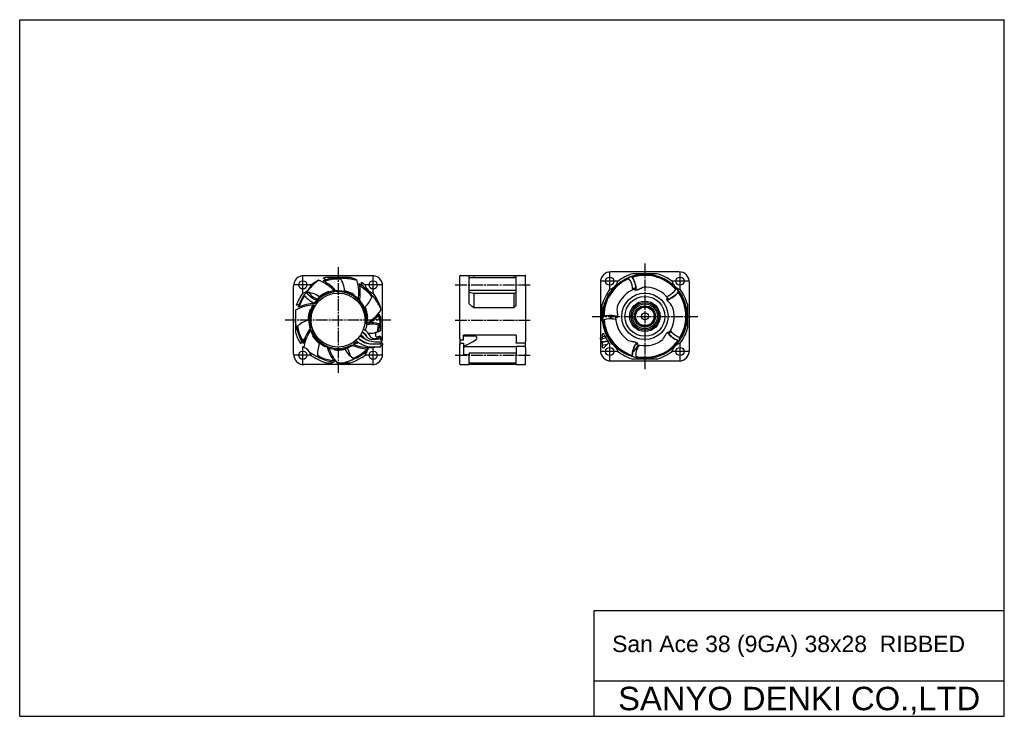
# Model space of a CAD drawing. Header units: millimetres. Extents: x 0 to 420, y 0 to 297.
import ezdxf
from ezdxf.enums import TextEntityAlignment as Align

# ---------------------------------------------------------------- set-up
doc = ezdxf.new("R2010")
doc.units = ezdxf.units.MM
doc.linetypes.add('CENTER', pattern=[27, 20, -2, 3, -2])
doc.linetypes.add('HS', pattern=[0])
doc.styles.get("Standard").update_dxf_attribs({"font": 'arial.ttf'})

msp = doc.modelspace()

# ---------------------------------------------------------------- linework, layer by layer
at = {"color": 7, "linetype": 'HS'}
for p, q in [((0, 297), (420, 297)), ((0, 0), (0, 297)), ((420, 0), (420, 297)), ((245, 45), (420, 45)), ((245, 0), (245, 45)), ((245, 15), (420, 15)), ((0, 0), (420, 0))]:
    msp.add_line(p, q, dxfattribs=at)
at = {"color": 7, "linetype": 'CENTER', "ltscale": 0.25}
for p, q in [((135.8, 191.4), (135.8, 146.4)), ((266.7, 192.98), (266.7, 147.98)), ((185.79, 183.9), (217.79, 183.9)), ((158.3, 168.9), (113.3, 168.9)), ((185.79, 168.9), (217.79, 168.9)), ((244.2, 170.48), (289.2, 170.48)), ((185.79, 153.9), (217.79, 153.9))]:
    msp.add_line(p, q, dxfattribs=at)
at = {"color": 7, "linetype": 'CENTER'}
for p, q in [((251.7, 181.73), (251.7, 189.23)), ((281.7, 181.73), (281.7, 189.23)), ((120.8, 180.15), (120.8, 187.65)), ((150.8, 180.15), (150.8, 187.65)), ((255.45, 185.48), (247.95, 185.48)), ((285.45, 185.48), (277.95, 185.48)), ((124.55, 183.9), (117.05, 183.9)), ((154.55, 183.9), (147.05, 183.9)), ((120.8, 150.15), (120.8, 157.65)), ((150.8, 150.15), (150.8, 157.65)), ((255.45, 155.48), (247.95, 155.48)), ((251.7, 151.73), (251.7, 159.23)), ((285.45, 155.48), (277.95, 155.48)), ((281.7, 151.73), (281.7, 159.23)), ((124.55, 153.9), (117.05, 153.9)), ((154.55, 153.9), (147.05, 153.9))]:
    msp.add_line(p, q, dxfattribs=at)
at = {"color": 7}
for p, q in [((281.2, 189.48), (252.2, 189.48)), ((121.3, 187.9), (150.3, 187.9)), ((140.9, 187.1), (130.71, 187.1)), ((130.84, 187.1), (130.83, 187.1)), ((140.77, 187.1), (140.77, 187.1)), ((187.79, 183.4), (187.79, 187.7)), ((187.99, 187.9), (191.79, 187.9)), ((191.79, 183.4), (191.79, 187.9)), ((191.79, 187.9), (193.79, 187.9)), ((191.79, 187.1), (211.79, 187.1)), ((193.79, 187.9), (210.79, 187.9)), ((193.79, 187.9), (193.79, 187.1)), ((210.79, 187.9), (211.79, 187.9)), ((210.79, 187.9), (210.79, 187.1)), ((211.79, 183.4), (211.79, 187.9)), ((211.79, 187.9), (215.59, 187.9)), ((215.79, 183.4), (215.79, 187.7)), ((247.7, 184.98), (247.7, 161.28)), ((256.44, 185.16), (256.45, 185.21)), ((261.29, 187.12), (261.26, 187.12)), ((271.79, 188.68), (261.6, 188.68)), ((265.57, 188.39), (265.72, 188.4)), ((271.78, 187.65), (271.82, 187.67)), ((285.7, 155.98), (285.7, 184.98)), ((116.8, 154.4), (116.8, 183.4)), ((124.2, 183.78), (124.2, 183.78)), ((147.4, 183.78), (147.4, 183.78)), ((154.8, 161), (154.8, 183.4)), ((187.79, 161), (187.79, 183.4)), ((191.79, 175.76), (191.79, 183.4)), ((191.79, 181.64), (211.79, 181.64)), ((191.79, 180.74), (193.79, 180.38)), ((211.79, 175.14), (211.79, 183.4)), ((215.79, 183.4), (215.79, 159.7)), ((251.99, 180.76), (252.08, 180.89)), ((279.99, 182.53), (280.09, 182.42)), ((280.85, 180.77), (280.84, 180.79)), ((120.93, 180.5), (120.92, 180.5)), ((122.79, 180.53), (122.63, 180.35)), ((150.68, 180.5), (150.68, 180.5)), ((193.79, 180.38), (210.79, 180.38)), ((193.79, 180.38), (193.79, 174.1)), ((210.79, 180.38), (211.79, 180.6)), ((210.79, 180.38), (210.79, 174.1)), ((283.29, 177.21), (283.33, 177.19)), ((117.6, 173.07), (117.6, 163.8)), ((154, 173.02), (154, 173.99)), ((154, 173.22), (154, 173.86)), ((210.79, 174.1), (193.79, 174.1)), ((248.5, 168.57), (248.5, 175.58)), ((284.9, 175.58), (284.9, 165.39)), ((123.3, 168.9), (123.7, 168.9)), ((154, 164.39), (154, 170.41)), ((248.83, 171.62), (248.79, 171.66)), ((249.2, 170.48), (249.2, 170.46)), ((117.6, 163.93), (117.6, 163.93)), ((146.15, 163.89), (146.62, 163.59)), ((146.65, 165.09), (147.32, 164.66)), ((148.15, 167.01), (147.22, 167.54)), ((148.15, 167.01), (148.16, 167.01)), ((148.21, 163.8), (149.55, 161.91)), ((153.16, 167.14), (153.18, 167.38)), ((249.49, 165.4), (249.45, 165.54)), ((284.4, 167.6), (284.38, 167.45)), ((120.72, 160.12), (120.84, 159.91)), ((142.75, 159.73), (143.31, 159.41)), ((144.38, 161.23), (146.61, 159.78)), ((145.18, 162.24), (146.76, 161.21)), ((147.17, 163.06), (147.74, 162.25)), ((150.15, 160.66), (154.1, 160.93)), ((151.38, 161.08), (154.1, 161.48)), ((151.8, 163.59), (151.8, 163.18)), ((151.8, 163.18), (151.8, 162.17)), ((153.14, 159.59), (154.1, 159.62)), ((154.1, 161.52), (154.1, 161)), ((154.1, 160.3), (154.1, 161)), ((154.6, 160.3), (154.1, 160.3)), ((154.8, 160.5), (154.8, 161)), ((187.79, 161), (187.79, 159.41)), ((189.29, 160.3), (188.49, 160.3)), ((210.79, 162.43), (189.29, 162.43)), ((189.29, 160.3), (189.29, 162.43)), ((194.38, 162.02), (189.29, 162.02)), ((211.79, 162.43), (210.79, 162.43)), ((211.79, 162.43), (211.79, 159.2)), ((215.79, 158.01), (215.79, 159.7)), ((247.7, 160.78), (247.7, 161.28)), ((247.7, 160.78), (247.7, 160.73)), ((247.7, 160.78), (247.7, 159.18)), ((247.9, 160.58), (248.4, 160.58)), ((248.4, 162.52), (248.4, 161.28)), ((249.77, 161.85), (248.4, 161.95)), ((248.4, 160.58), (248.4, 161.28)), ((250.16, 161.13), (248.4, 160.84)), ((250.87, 159.96), (248.4, 159.56)), ((250.99, 159.78), (248.4, 159.36)), ((249.78, 161.83), (248.41, 161.83)), ((280.85, 160.2), (280.87, 160.22)), ((282.3, 161.71), (282.32, 161.66)), ((143.69, 159.2), (143.31, 159.41)), ((143.69, 159.2), (143.96, 159.04)), ((150.4, 158.73), (153.57, 158.73)), ((150.4, 157.45), (153.57, 157.45)), ((151.45, 157.35), (151.43, 157.37)), ((153.6, 157.35), (151.45, 157.35)), ((152.2, 159.6), (154.1, 159.58)), ((152.2, 159.6), (154.1, 159.58)), ((154.1, 159.1), (154.1, 158.4)), ((154.6, 159.1), (154.1, 159.1)), ((154.1, 158.4), (154.1, 157.85)), ((154.8, 158.9), (154.8, 158.4)), ((154.8, 154.4), (154.8, 158.4)), ((187.79, 159.41), (187.79, 158.64)), ((187.79, 158.4), (187.79, 158.64)), ((187.79, 154.4), (187.79, 158.4)), ((188.49, 159.1), (189.29, 159.1)), ((189.29, 159.1), (189.29, 158.9)), ((189.29, 158.9), (189.29, 154.4)), ((189.29, 157.67), (211.79, 157.67)), ((211.79, 159), (211.79, 159.2)), ((215.09, 159), (211.79, 159)), ((211.79, 157.8), (215.09, 157.8)), ((211.79, 157.8), (211.79, 157.6)), ((211.79, 157.6), (211.79, 154.4)), ((215.79, 157.37), (215.79, 158.01)), ((215.79, 157.1), (215.79, 157.37)), ((215.79, 157.1), (215.79, 154.4)), ((247.7, 159.18), (247.7, 158.68)), ((247.7, 158.68), (247.7, 155.98)), ((247.9, 159.38), (248.4, 159.38)), ((248.4, 159.38), (248.4, 158.68)), ((248.4, 158.68), (248.4, 157.49)), ((250.54, 158.43), (248.4, 158.08)), ((249.25, 157.14), (251.07, 158.96)), ((254.67, 157.22), (254.62, 157.22)), ((124.2, 154.02), (124.2, 154.02)), ((147.4, 154.02), (147.4, 154.02)), ((187.79, 150.1), (187.79, 154.4)), ((189.29, 154.4), (189.29, 154.02)), ((191.79, 154.02), (189.29, 154.02)), ((191.79, 154.99), (211.79, 154.99)), ((191.79, 154.99), (191.79, 154.02)), ((191.79, 149.9), (191.79, 154.02)), ((211.79, 149.9), (211.79, 154.4)), ((215.79, 150.1), (215.79, 154.4)), ((252.2, 151.48), (281.2, 151.48)), ((259.94, 153.86), (259.81, 153.92)), ((261.29, 153.84), (261.31, 153.83)), ((271.79, 152.28), (261.6, 152.28)), ((269.56, 152.81), (269.53, 152.77)), ((275.48, 154.84), (275.35, 154.77)), ((150.3, 149.9), (121.3, 149.9)), ((130.71, 150.7), (133.31, 150.7)), ((130.83, 150.7), (130.84, 150.7)), ((135.36, 150.7), (140.9, 150.7)), ((140.77, 150.7), (140.77, 150.7)), ((187.99, 149.9), (191.79, 149.9)), ((191.79, 150.7), (211.79, 150.7)), ((193.79, 149.9), (191.79, 149.9)), ((193.79, 150.7), (193.79, 149.9)), ((210.79, 149.9), (193.79, 149.9)), ((210.79, 150.7), (210.79, 149.9)), ((211.79, 149.9), (210.79, 149.9)), ((211.79, 149.9), (215.59, 149.9))]:
    msp.add_line(p, q, dxfattribs=at)
for points in [[(122.41, 180.83), (122.64, 181.16), (122.98, 181.59), (123.34, 182.01), (123.7, 182.4), (124.06, 182.78), (124.41, 183.13), (124.74, 183.45), (125.06, 183.76), (125.37, 184.04), (125.67, 184.31), (125.96, 184.57), (126.23, 184.8), (126.49, 185.02), (126.73, 185.23), (126.95, 185.42), (127.16, 185.6), (127.34, 185.76)], [(127.34, 185.76), (127.34, 185.8)], [(137.05, 186.34), (137.04, 186.34), (135.95, 186.38), (134.87, 186.36), (133.81, 186.27), (132.77, 186.11), (131.75, 185.9), (130.75, 185.63), (129.94, 185.35)], [(136.78, 186.81), (137.18, 186.84), (137.73, 186.83), (138.28, 186.81), (138.82, 186.78), (139.33, 186.73), (139.82, 186.68), (140.28, 186.62), (140.72, 186.56), (141.14, 186.5), (141.53, 186.43), (141.91, 186.36), (142.27, 186.3), (142.6, 186.23), (142.91, 186.17), (143.2, 186.12), (143.47, 186.07), (143.71, 186.03)], [(259.88, 186.54), (258.8, 186.05), (257.77, 185.48), (256.77, 184.85), (255.83, 184.15), (254.93, 183.39), (254.07, 182.56), (253.28, 181.67), (252.53, 180.72), (251.85, 179.71), (251.22, 178.63), (250.66, 177.47), (250.17, 176.22), (249.77, 174.9), (249.46, 173.49), (249.27, 172.02), (249.2, 170.48)], [(261.53, 181.86), (261.45, 182.78), (261.25, 183.71), (260.94, 184.64), (260.51, 185.56), (259.88, 186.54)], [(261.26, 187.12), (261.61, 186.57), (261.93, 185.97), (262.21, 185.34), (262.46, 184.66), (262.67, 183.94), (262.82, 183.2), (262.92, 182.4)], [(279.86, 181.93), (279.06, 182.8), (278.2, 183.61), (277.29, 184.36), (276.34, 185.04), (275.33, 185.67), (274.29, 186.22), (273.19, 186.7), (272.06, 187.12), (270.88, 187.46), (269.66, 187.71), (268.38, 187.89), (267.05, 187.97), (265.66, 187.95), (264.23, 187.8), (262.77, 187.54), (261.29, 187.12)], [(123.18, 180.71), (123.73, 180.02), (124.47, 179.3), (125.28, 178.69), (126.12, 178.21), (127.05, 177.82)], [(134.01, 181.27), (134.13, 181.23), (134.3, 181.1), (134.47, 180.93)], [(139.62, 181.12), (139.58, 180.81)], [(145.02, 183.72), (145.72, 183.27), (146.67, 182.57), (147.57, 181.81), (148.42, 180.98), (149.22, 180.09), (149.97, 179.14), (150.21, 178.78)], [(265.04, 182.43), (264.86, 182.35), (264.68, 182.27), (264.5, 182.18), (264.32, 182.1), (264.14, 182.02), (263.96, 181.93), (263.77, 181.85), (263.58, 181.78), (263.38, 181.71), (263.18, 181.66), (262.99, 181.67)], [(267.38, 182.96), (266.86, 182.95), (266.33, 182.87), (265.79, 182.73), (265.04, 182.43)], [(275.92, 178.91), (276.77, 179.27), (277.59, 179.75), (278.39, 180.33), (279.12, 181.03), (279.86, 181.93)], [(280.84, 180.79), (280.42, 180.29), (279.96, 179.81), (279.44, 179.33), (278.87, 178.89), (278.25, 178.47), (277.59, 178.1), (276.86, 177.76)], [(281.65, 161.5), (282.23, 162.53), (282.74, 163.6), (283.17, 164.69), (283.52, 165.81), (283.8, 166.96), (284.01, 168.13), (284.13, 169.32), (284.17, 170.52), (284.13, 171.75), (284, 172.99), (283.77, 174.26), (283.44, 175.55), (282.98, 176.86), (282.41, 178.18), (281.7, 179.48), (280.85, 180.77)], [(119.27, 174.57), (119.51, 175.28), (120.09, 176.59), (120.8, 177.9), (121.65, 179.19)], [(121.66, 179.21), (122.08, 178.71), (122.54, 178.22), (123.06, 177.75), (123.63, 177.3), (124.25, 176.89), (124.91, 176.51), (125.64, 176.17)], [(126.57, 177.33), (125.73, 177.69), (124.91, 178.16), (124.11, 178.75), (123.37, 179.45), (122.63, 180.35)], [(140.97, 180.28), (141, 180.6)], [(141.61, 180.3), (141.59, 179.98)], [(144.36, 178.01), (144.4, 177.89), (144.4, 177.68), (144.37, 177.44)], [(150.42, 179.3), (150.67, 179.03), (150.99, 178.63), (151.29, 178.21), (151.58, 177.8), (151.86, 177.39), (152.11, 177), (152.35, 176.62), (152.57, 176.25), (152.77, 175.91), (152.96, 175.57), (153.14, 175.24), (153.31, 174.93), (153.47, 174.63), (153.61, 174.35), (153.75, 174.09), (153.88, 173.85), (154, 173.62)], [(277.55, 175.75), (277.42, 175.89), (277.28, 176.04), (277.15, 176.18), (277.01, 176.33), (276.88, 176.48), (276.74, 176.63), (276.61, 176.78), (276.47, 176.94), (276.35, 177.1), (276.24, 177.28), (276.19, 177.46)], [(125.01, 175.21), (125.12, 175.28), (125.32, 175.33), (125.57, 175.35)], [(193.79, 174.1), (193.06, 174.75), (191.79, 175.76)], [(255.04, 174.99), (254.89, 174.49), (254.8, 173.96), (254.77, 173.41), (254.82, 172.6)], [(254.82, 172.6), (254.85, 172.35), (254.88, 172.09), (254.91, 171.83), (254.94, 171.57), (254.97, 171.3), (254.99, 171.04), (255, 170.77), (254.96, 170.48)], [(278.78, 173.68), (278.61, 174.18), (278.37, 174.66), (278.06, 175.13), (277.55, 175.75)], [(118.12, 165.87), (118.1, 165.9), (118.06, 166.03), (118.02, 166.18), (117.99, 166.33), (117.95, 166.49), (117.92, 166.64), (117.89, 166.8), (117.86, 166.95), (117.83, 167.11), (117.8, 167.26), (117.77, 167.42), (117.75, 167.57), (117.72, 167.72), (117.7, 167.87), (117.68, 168.02), (117.66, 168.17), (117.64, 168.32), (117.62, 168.46), (117.6, 168.61)], [(153.3, 168.87), (152.67, 169.03), (152.01, 169.15), (151.39, 169.22)], [(153.3, 168.87), (153.27, 169.84), (153.18, 170.93), (153.17, 170.98)], [(249.2, 170.46), (249.82, 170.61), (250.49, 170.73), (251.19, 170.81), (251.91, 170.84), (252.65, 170.81), (253.41, 170.72), (254.2, 170.57)], [(254.27, 169.09), (253.38, 169.29), (252.44, 169.39), (251.45, 169.39), (250.44, 169.26), (249.31, 168.96)], [(249.31, 168.96), (249.45, 167.78), (249.67, 166.62), (249.97, 165.49), (250.34, 164.37), (250.78, 163.28), (251.31, 162.21), (251.9, 161.18), (252.58, 160.18), (253.33, 159.21), (254.17, 158.28), (255.1, 157.39), (256.13, 156.54), (257.27, 155.75), (258.51, 155.02), (259.85, 154.38), (261.29, 153.84)], [(118.54, 166.25), (118.54, 166.21), (118.73, 165.22), (118.98, 164.24), (119.27, 163.28), (119.63, 162.34), (120.04, 161.41), (120.52, 160.49)], [(124.14, 164.4), (124.15, 164.53), (124.24, 164.72), (124.37, 164.92)], [(148.26, 167.89), (148.19, 167.78), (148.03, 167.65), (147.82, 167.52)], [(153.11, 166.72), (152.1, 167), (151.08, 167.15), (150.07, 167.16), (149.11, 167.06), (148.13, 166.82)], [(149.39, 167.74), (150.06, 167.81), (151.05, 167.8), (152.06, 167.67), (153.18, 167.38)], [(152.49, 163.79), (152.74, 164.7), (152.96, 165.69), (153.11, 166.72)], [(277.57, 164.31), (278.17, 163.62), (278.87, 162.98), (279.68, 162.41), (280.57, 161.92), (281.65, 161.5)], [(120.52, 160.49), (121.5, 160.85)], [(121.23, 160.06), (120.84, 159.91)], [(151.8, 163.59), (151.78, 163.59), (151.71, 163.57), (151.58, 163.54), (151.32, 163.49)], [(153.24, 161.35), (153.3, 161.5), (153.39, 161.72), (153.47, 161.9), (153.51, 162.02)], [(189.29, 157.78), (190.62, 158.32), (191.9, 158.94), (193.14, 159.64), (194.69, 160.67)], [(194.69, 160.67), (194.86, 160.85), (194.95, 161.08), (194.98, 161.32), (194.94, 161.55), (194.83, 161.77), (194.65, 161.95), (194.38, 162.02)], [(258.8, 160.79), (259.23, 160.49), (259.71, 160.24), (260.23, 160.04), (261.01, 159.84)], [(261.01, 159.84), (261.2, 159.81), (261.4, 159.77), (261.59, 159.73), (261.79, 159.69), (261.98, 159.65), (262.18, 159.61), (262.38, 159.56), (262.58, 159.51), (262.78, 159.45), (262.97, 159.38), (263.12, 159.26)], [(262.77, 153.48), (263.93, 153.25), (265.1, 153.1), (266.28, 153.03), (267.45, 153.04), (268.63, 153.12), (269.81, 153.29), (270.97, 153.54), (272.14, 153.87), (273.29, 154.29), (274.43, 154.8), (275.56, 155.41), (276.69, 156.13), (277.8, 156.96), (278.87, 157.92), (279.89, 158.99), (280.85, 160.2)], [(273.47, 159.98), (273.89, 160.3), (274.28, 160.67), (274.62, 161.11), (275.06, 161.79)], [(275.06, 161.79), (275.15, 161.96), (275.25, 162.13), (275.35, 162.3), (275.44, 162.48), (275.54, 162.65), (275.64, 162.83), (275.75, 163), (275.86, 163.18), (275.98, 163.35), (276.11, 163.51), (276.26, 163.61)], [(280.87, 160.22), (280.27, 160.46), (279.66, 160.75), (279.05, 161.1), (278.45, 161.5), (277.86, 161.96), (277.3, 162.48), (276.76, 163.06)], [(132.05, 156.98), (131.96, 157.07), (131.86, 157.25), (131.79, 157.48)], [(137.81, 156.26), (137.64, 156.53)], [(138.31, 156.65), (138.48, 156.38)], [(141.05, 153.56), (140.91, 154.25), (140.71, 154.95), (140.45, 155.64), (140.14, 156.33), (139.75, 157.04)], [(142.78, 158.53), (142.65, 158.52), (142.45, 158.56), (142.22, 158.64)], [(142.25, 152.64), (143.11, 153), (144.1, 153.5), (145.05, 154.06), (145.96, 154.66), (146.82, 155.32), (147.62, 156.02), (148.23, 156.62)], [(261.31, 153.83), (261.36, 154.48), (261.45, 155.15), (261.59, 155.83), (261.79, 156.53), (262.04, 157.23), (262.36, 157.92), (262.75, 158.62)], [(264.19, 158.24), (263.72, 157.45), (263.33, 156.58), (263.03, 155.64), (262.84, 154.65), (262.77, 153.48)], [(127.15, 153.18), (127.04, 153.22), (126.82, 153.31), (126.6, 153.42), (126.37, 153.53), (126.15, 153.65), (125.93, 153.77), (125.71, 153.89), (125.49, 154.01), (125.29, 154.13), (125.08, 154.25), (124.88, 154.37), (124.69, 154.49), (124.5, 154.6), (124.32, 154.72), (124.14, 154.83), (123.97, 154.95), (123.79, 155.06)], [(133.94, 151.53), (133.87, 151.54), (132.69, 151.71), (131.52, 151.96), (130.36, 152.29), (129.21, 152.71), (128.07, 153.21), (127.11, 153.73)], [(142.69, 152.33), (142.56, 152.25), (142.3, 152.12), (142.03, 151.99), (141.76, 151.86), (141.48, 151.74), (141.21, 151.63), (140.94, 151.52), (140.67, 151.42), (140.41, 151.32), (140.15, 151.23), (139.9, 151.14), (139.66, 151.05), (139.42, 150.98), (139.2, 150.9), (138.97, 150.83), (138.75, 150.76), (138.54, 150.7)]]:
    msp.add_lwpolyline(points, dxfattribs=at)
for centre, radius in [((120.8, 183.9), 1.75), ((150.8, 183.9), 1.75), ((266.7, 170.48), 17.99), ((251.7, 185.48), 1.75), ((281.7, 185.48), 1.75), ((135.8, 168.9), 11.5), ((266.7, 170.48), 9.9), ((266.7, 170.48), 8.5), ((266.7, 170.48), 6.5), ((266.7, 170.48), 5.9), ((266.7, 170.48), 5.3), ((266.7, 170.48), 4.5), ((266.7, 170.48), 4.2), ((266.7, 170.48), 3.95), ((266.7, 170.48), 1.5), ((120.8, 153.9), 1.75), ((150.8, 153.9), 1.75), ((251.7, 155.48), 1.75), ((281.7, 155.48), 1.75)]:
    msp.add_circle(centre, radius, dxfattribs=at)
for centre, radius, start, end in [((252.2, 184.98), 4.5, 90, 180), ((281.2, 184.98), 4.5, 0, 90), ((121.3, 183.4), 4.5, 90, 180), ((135.8, 168.9), 18.9, 116.3016, 127.8142), ((121.41, 169.73), 17.2, 40.6141, 69.5282), ((135.8, 168.9), 17.9, 106.4926, 110.876), ((121.41, 169.73), 17.8, 39.2177, 63.2562), ((135.8, 168.9), 18.9, 105.6425, 109.5384), ((121.41, 169.73), 18.8, 60.3265, 64.5845), ((135.8, 168.9), 17.94, 86.9648, 106.6105), ((127.48, 180.67), 11.13, 3.7459, 33.567), ((135.8, 168.9), 18.9, 64.873, 74.3575), ((127.48, 180.67), 17.2, 349.1856, 18.0997), ((135.8, 168.9), 18.9, 52.1858, 58.1098), ((127.48, 180.67), 18.8, 8.8979, 13.156), ((150.3, 183.4), 4.5, 0, 90), ((187.99, 187.7), 0.2, 90, 180), ((215.59, 187.7), 0.2, 0, 90), ((250.7, 186.48), 4.54, 283.618, 346.382), ((266.7, 170.48), 17.94, 124.8181, 144.5569), ((266.7, 170.48), 18.9, 105.6425, 127.8142), ((266.7, 170.48), 17.9, 120.5526, 124.936), ((275.02, 182.25), 17.8, 168.1723, 170.1345), ((266.69, 170.79), 17.64, 93.6375, 121.03), ((253, 181.54), 9.99, 0.7359, 33.9974), ((275.02, 182.25), 11.15, 146.5476, 149.4231), ((275.02, 182.25), 11.13, 146.4582, 149.3345), ((266.7, 170.48), 17.94, 73.3895, 93.1284), ((266.7, 170.48), 17.9, 69.124, 73.5074), ((266.7, 170.48), 18.9, 52.1858, 74.3575), ((281.09, 171.31), 17.8, 116.7438, 118.6326), ((266.93, 170.68), 17.64, 42.2089, 69.6015), ((282.7, 186.48), 4.54, 193.618, 256.382), ((135.8, 168.9), 17.94, 138.3933, 158.0391), ((119.8, 184.9), 4.54, 283.618, 346.382), ((121.41, 169.73), 11.13, 55.1745, 84.9956), ((139.61, 165.41), 22.61, 137.2949, 138.0358), ((135.8, 168.9), 12.5, 98.2275, 145.6419), ((135.8, 168.9), 12.1, 96.3276, 144.2635), ((135.8, 168.9), 12.8, 108.6107, 128.7806), ((121.41, 169.73), 15.29, 46.3563, 47.6384), ((135.8, 168.9), 12.5, 46.7989, 94.2134), ((135.8, 168.9), 12.1, 44.8991, 92.835), ((135.8, 168.9), 12.8, 57.1821, 77.352), ((127.48, 180.67), 17.8, 347.7891, 11.8277), ((135.8, 168.9), 17.9, 55.064, 59.4474), ((135.8, 168.9), 17.94, 35.5362, 55.1819), ((151.8, 184.9), 4.54, 193.618, 256.382), ((266.7, 170.48), 18.9, 142.1858, 164.3575), ((266.45, 170.67), 17.64, 145.066, 172.4586), ((262.68, 184.33), 11.15, 197.9762, 200.9545), ((262.68, 184.33), 11.13, 197.8868, 200.8697), ((266.7, 170.48), 12.5, 109.7714, 158.84), ((266.7, 170.48), 12.8, 107.3446, 113.9462), ((266.7, 170.48), 12.5, 107.5551, 109.7714), ((252.99, 181.53), 9.51, 359.9689, 4.2916), ((266.7, 170.48), 11.82, 108.425, 110.8252), ((253.07, 181.56), 9.9, 0.7864, 4.8755), ((263.04, 181.75), 0.0922, 213.5194, 241.4579), ((266.7, 170.48), 12.5, 37.7714, 86.84), ((272.98, 186.92), 9.99, 288.7359, 321.9974), ((281.09, 171.31), 11.15, 95.119, 98.2765), ((281.09, 171.31), 11.13, 95.0296, 98.1933), ((266.7, 170.48), 17.94, 21.9609, 41.6998), ((266.7, 170.48), 18.9, 15.6425, 37.8142), ((135.8, 168.9), 18.9, 142.1858, 160.967), ((127.48, 180.67), 15.29, 354.9278, 356.2098), ((135.8, 168.9), 12.1, 353.4705, 41.4064), ((135.8, 168.9), 12.5, 355.3703, 42.7848), ((139.81, 182.74), 11.13, 312.3174, 342.1389), ((135.8, 168.9), 18.9, 15.6425, 37.8142), ((272.97, 186.94), 9.51, 287.9689, 292.2916), ((266.7, 170.48), 11.82, 36.425, 38.8252), ((276.28, 177.44), 0.0922, 141.5194, 169.4579), ((273.02, 186.87), 9.9, 288.7864, 292.8755), ((266.7, 170.48), 12.5, 35.5551, 37.7714), ((266.7, 170.48), 17.9, 17.6955, 22.0789), ((126.18, 158.17), 17.2, 92.0427, 119.9202), ((126.18, 158.17), 18.8, 111.7551, 116.0131), ((126.18, 158.17), 17.8, 90.6462, 114.6848), ((135.8, 168.9), 17.9, 157.9211, 162.3045), ((135.8, 168.9), 12.8, 160.0393, 180.2092), ((135.8, 168.9), 12.5, 149.6561, 180), ((135.8, 168.9), 12.1, 147.7562, 180), ((126.18, 158.17), 15.29, 97.7849, 99.067), ((135.8, 168.9), 12.8, 5.7535, 25.9235), ((139.81, 182.74), 17.2, 297.757, 325.5829), ((223.78, 162.61), 17.34, 133.7445, 138.5127), ((266.7, 170.48), 17.9, 171.9812, 176.3646), ((262.68, 184.33), 17.8, 219.6009, 221.4192), ((266.7, 170.48), 12.5, 325.7714, 14.84), ((276.32, 159.75), 17.8, 65.3152, 67.1508), ((266.99, 170.42), 17.64, 350.7803, 18.1729), ((126.18, 158.17), 11.13, 106.6031, 136.4241), ((135.8, 168.9), 12.5, 180, 197.0705), ((135.8, 168.9), 12.1, 180, 195.6921), ((139.81, 182.74), 17.8, 297.9185, 320.3991), ((139.81, 182.74), 15.29, 303.4992, 304.7812), ((135.8, 168.9), 17.94, 344.1076, 0), ((135.8, 168.9), 17.9, 3.6354, 8.0188), ((139.81, 182.74), 18.8, 317.4694, 318.9964), ((135.8, 168.9), 17.94, 0, 3.7534), ((266.7, 170.48), 18.3, 185.9925, 221.1334), ((266.7, 170.48), 17.94, 176.2466, 180), ((266.7, 170.48), 17.94, 180, 195.9855), ((251.95, 160.87), 9.99, 72.7359, 105.9974), ((262.68, 184.33), 17.8, 229.4451, 237.4675), ((251.95, 160.94), 9.9, 72.7864, 76.8755), ((266.7, 170.48), 12.5, 179.5551, 180), ((266.7, 170.48), 12.5, 180, 181.7714), ((266.7, 170.48), 12.5, 181.7714, 230.84), ((251.95, 160.86), 9.51, 71.9689, 76.2916), ((254.85, 170.48), 0.0922, 285.5194, 313.4579), ((266.7, 170.48), 11.82, 180.425, 182.8252), ((254.78, 170.55), 0.187, 316.3763, 340.1673), ((135.8, 168.9), 18.9, 195.6425, 212.3955), ((135.8, 168.9), 17.94, 189.8219, 209.4677), ((138.2, 154.68), 17.8, 142.0748, 166.1134), ((138.2, 154.68), 17.2, 143.4713, 171.5125), ((135.8, 168.9), 12.5, 201.0846, 248.4991), ((135.8, 168.9), 12.1, 199.1848, 247.1207), ((145.54, 161.91), 3.28, 35.251, 57), ((135.8, 168.9), 12.5, 339.5229, 351.3562), ((135.8, 168.9), 12.5, 351.3002, 351.3562), ((149.13, 174.39), 11.13, 283.9113, 295.986), ((130.67, 169.49), 22.61, 352.9659, 354.0358), ((253.37, 175.98), 11.13, 249.3153, 252.3775), ((253.37, 175.98), 11.15, 249.4047, 252.4651), ((266.4, 170.41), 17.64, 196.4946, 223.8872), ((266.7, 170.48), 11.82, 324.425, 326.8252), ((284.28, 169.6), 9.51, 215.9689, 220.2916), ((266.7, 170.48), 12.8, 323.3446, 329.9463), ((264.3, 156.27), 15.29, 29.5045, 30.7865), ((266.7, 170.48), 18.9, 322.1858, 344.3575), ((266.7, 170.48), 17.94, 330.5323, 350.2712), ((276.32, 159.75), 11.15, 43.6905, 46.7078), ((276.32, 159.75), 11.13, 43.6011, 46.628), ((138.2, 154.68), 18.8, 163.1836, 167.4417), ((135.8, 168.9), 17.9, 209.3497, 213.7331), ((140.3, 171.44), 22.61, 208.9659, 210.0358), ((138.2, 154.68), 15.29, 149.2135, 150.4955), ((135.8, 168.9), 12.8, 211.4678, 231.6377), ((150.4, 167.45), 10, 225.7233, 270), ((135.8, 168.9), 12.5, 309.0998, 312.0725), ((150.4, 167.45), 8.72, 225.8747, 270), ((135.8, 168.9), 12.5, 317.9853, 318.9078), ((135.8, 168.9), 12.8, 318.1135, 319.0986), ((140.43, 155.43), 8.72, 39.3213, 55.1499), ((135.8, 168.9), 12.5, 324.8012, 326.3112), ((140.43, 155.43), 10, 37.0288, 55.759), ((135.8, 168.9), 12.8, 324.8528, 326.1045), ((151.24, 168.12), 9.54, 240.9756, 257.2966), ((145.54, 161.91), 2, 35.251, 57), ((152.2, 169.6), 10, 237, 270), ((135.8, 168.9), 12.5, 332.2719, 333.369), ((135.8, 168.9), 12.8, 331.9569, 332.7686), ((150.01, 162.66), 2, 217.0288, 273.8775), ((149.13, 174.39), 11.13, 267.1849, 281.3655), ((151.18, 163.07), 2, 215.251, 275.5967), ((152.3, 162.17), 0.5, 180, 284.5638), ((149.13, 174.39), 13.13, 284.5638, 289.1722), ((153.6, 161.52), 0.5, 0, 109.1722), ((154.6, 160.5), 0.2, 270, 360), ((188.49, 161), 0.7, 180, 270), ((187.24, 164.48), 3.63, 278.6659, 278.7836), ((215.09, 159.7), 0.7, 270, 360), ((247.9, 160.78), 0.2, 180, 270), ((248.9, 162.52), 0.5, 24.1019, 180), ((266.7, 170.48), 19, 204.1019, 214.9586), ((266.7, 170.48), 12.5, 253.7714, 302.84), ((266.83, 170.21), 17.64, 299.3518, 326.7443), ((284.27, 169.59), 9.99, 216.7359, 249.9974), ((276.28, 163.52), 0.0922, 69.5194, 97.4579), ((284.23, 169.53), 9.9, 216.7864, 220.8755), ((266.7, 170.48), 12.5, 323.5551, 325.7714), ((264.3, 156.27), 17.8, 13.8866, 17.5855), ((266.7, 170.48), 17.9, 326.2669, 330.6503), ((119.8, 152.9), 4.54, 13.618, 72.2824), ((138.2, 154.68), 11.13, 158.0317, 187.8527), ((148.41, 161.91), 17.8, 193.5034, 217.542), ((135.8, 168.9), 12.1, 250.6134, 298.5493), ((148.41, 161.91), 17.2, 194.8998, 220.6682), ((135.8, 168.9), 12.5, 252.5132, 299.9276), ((148.41, 161.91), 15.29, 200.642, 201.9241), ((135.8, 168.9), 12.8, 262.8964, 283.0663), ((148.41, 161.91), 11.13, 209.4602, 239.2811), ((149.13, 174.39), 17.8, 244.932, 268.9705), ((135.8, 168.9), 12.1, 302.0419, 308.3671), ((149.13, 174.39), 17.2, 246.3284, 274.6053), ((135.8, 168.9), 17.94, 292.679, 312.3248), ((135.8, 168.9), 12.5, 303.9417, 309.0998), ((135.8, 168.9), 12.8, 309.617, 312.3162), ((151.8, 152.9), 4.54, 143.2081, 166.382), ((135.8, 168.9), 17.9, 312.2069, 316.5902), ((149.13, 174.39), 18.8, 266.0408, 267.0708), ((149.13, 174.39), 17.2, 274.6053, 277.7604), ((151.78, 157.73), 0.5, 214.0371, 225.0066), ((153.57, 148.73), 10, 86.9252, 90), ((153.57, 147.45), 10, 88.1669, 90), ((153.6, 157.85), 0.5, 270, 360), ((154.6, 158.9), 0.2, 0, 90), ((188.49, 158.4), 0.7, 90, 180), ((215.09, 157.1), 0.7, 0, 90), ((247.9, 159.18), 0.2, 90, 180), ((252.2, 155.98), 4.5, 180, 270), ((248.9, 157.49), 0.5, 180, 315), ((250.71, 159.31), 0.5, 315, 34.9586), ((250.7, 154.48), 4.54, 13.618, 60.7721), ((253.37, 175.98), 17.8, 271.0295, 272.8543), ((266.7, 170.48), 17.9, 223.4098, 227.7931), ((266.7, 170.48), 17.94, 227.6752, 247.4141), ((266.7, 170.48), 18.9, 232.1858, 254.3575), ((271.28, 153.49), 9.99, 144.7359, 177.9974), ((254.09, 163.49), 11.15, 311.2634, 330.5761), ((254.09, 163.49), 11.13, 311.4028, 330.5398), ((271.21, 153.51), 9.9, 144.7864, 148.8755), ((266.7, 170.48), 12.5, 251.5551, 253.7714), ((263.04, 159.22), 0.0922, 357.5194, 25.4579), ((266.7, 170.48), 11.82, 252.425, 254.8252), ((271.29, 153.48), 9.51, 143.9689, 148.2916), ((266.7, 170.48), 12.8, 256.9336, 257.9462), ((266.7, 170.48), 18.9, 285.6425, 307.8142), ((282.7, 154.48), 4.54, 103.618, 166.382), ((281.2, 155.98), 4.5, 270, 0), ((121.3, 154.4), 4.5, 180, 270), ((135.8, 168.9), 18.9, 232.1858, 254.3575), ((135.8, 168.9), 17.94, 241.2505, 260.8962), ((148.41, 161.91), 18.8, 214.6122, 216.5955), ((135.8, 168.9), 17.9, 260.7783, 265.1617), ((135.8, 168.9), 18.9, 285.6425, 307.8142), ((150.3, 154.4), 4.5, 270, 360), ((254.09, 163.49), 11.13, 300.7439, 303.6348), ((254.09, 163.49), 11.15, 300.8333, 303.7219), ((266.57, 170.21), 17.64, 247.9232, 275.3158), ((254.09, 163.49), 17.8, 322.458, 324.3537), ((266.7, 170.48), 17.9, 274.8383, 279.2217), ((266.7, 170.48), 17.94, 279.1038, 298.8427), ((264.3, 156.27), 11.13, 352.1725, 355.0811), ((264.3, 156.27), 11.15, 352.2619, 355.1598), ((187.99, 150.1), 0.2, 180, 270), ((215.59, 150.1), 0.2, 270, 360)]:
    msp.add_arc(centre, radius, start, end, dxfattribs=at)
for centre, radius, start, end in [((153.91, 160.28), 0.68, 286.6241, 1.8786), ((248.52, 160.2), 0.651, 144.1323, 259.3551), ((154.02, 159.14), 0.441, 354.0704, 79.1217)]:
    msp.add_arc(centre, radius, start, end)

# ---------------------------------------------------------------- texts
msp.add_text(' San Ace 38 (9GA) 38x28  RIBBED', height=7, dxfattribs=at).set_placement((250, 27.29))
at = {"color": 7, "linetype": 'Continuous'}
msp.add_text('SANYO DENKI CO.,LTD', height=10, dxfattribs=at).set_placement((332.5, 7.5), align=Align.MIDDLE_CENTER)

doc.saveas('drawing.dxf')
